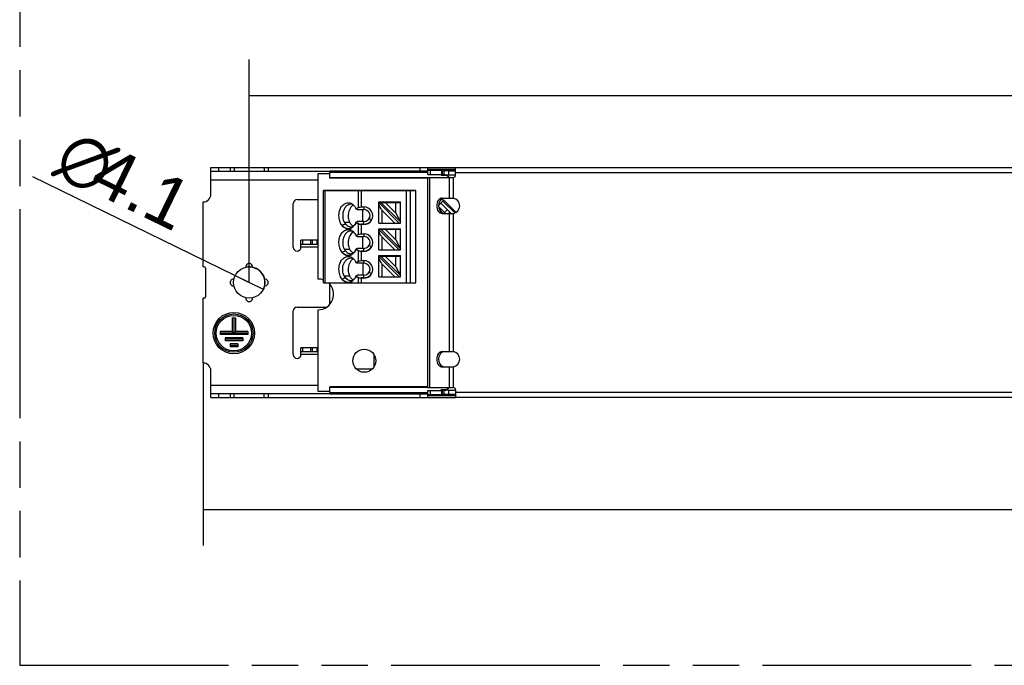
# Model space of a CAD drawing. Header units: millimetres. Extents: x 0 to 210, y 0 to 297.
# Tile 3 of 15: x 50 to 91, y 133 to 160. Entities that reach past the tile are written whole.
import ezdxf
from ezdxf.enums import TextEntityAlignment as Align

# ---------------------------------------------------------------- set-up
doc = ezdxf.new("R2010")
doc.units = ezdxf.units.MM
doc.header["$LTSCALE"] = 19.36
doc.linetypes.add('PHANTOM', pattern=[0.8, 0.45, -0.05, 0.1, -0.05, 0.1, -0.05])
doc.layers.get('0').update_dxf_attribs({"linetype": 'CONTINUOUS'})
doc.layers.add('DEFAULT_3', color=7, linetype='PHANTOM')
doc.layers.add('Z_DIM_2D', color=7, linetype='CONTINUOUS')
doc.styles.add('TEXTSTYLE_3', font='helveticaneueltw1g-ltcn.otf')
doc.styles.add('TEXTSTYLE_4', font='gdt', dxfattribs={"width": 0.7})
doc.dimstyles.new('DIMSTYLE_1', dxfattribs={"dimtxt": 2.1, "dimasz": 3.5, "dimexe": 1.5, "dimexo": 0, "dimgap": 0.525, "dimtad": 1, "dimdec": 3, "dimlfac": 3.125, "dimdsep": 46, "dimtxsty": 'TEXTSTYLE_3', "dimblk": '_FILLED', "dimblk1": '_FILLED', "dimblk2": '_FILLED', "dimcen": 0.09, "dimclrt": 5, "dimadec": 3, "dimazin": 2, "dimtp": 0.5, "dimtm": 0.5, "dimtfac": 1, "dimtdec": 3, "dimtofl": 0, "dimtmove": 0, "dimatfit": 3, "dimldrblk": '_FILLED', "dimfxl": 0, "dimtolj": 1, "dimarcsym": 0})
doc.dimstyles.new('DIMSTYLE_3', dxfattribs={"dimtxt": 2.1, "dimasz": 3.5, "dimexe": 1.5, "dimexo": 0, "dimtad": 1, "dimdec": 3, "dimlfac": 3.125, "dimdsep": 46, "dimtxsty": 'TEXTSTYLE_3', "dimblk": '_FILLED', "dimblk1": '_FILLED', "dimblk2": '_FILLED', "dimcen": 0.09, "dimclrt": 5, "dimadec": 3, "dimazin": 2, "dimtp": 0.1, "dimtm": 0.1, "dimtfac": 1, "dimtdec": 3, "dimtmove": 0, "dimatfit": 2, "dimldrblk": '_FILLED', "dimfxl": 0, "dimtolj": 1, "dimarcsym": 0})

# ---------------------------------------------------------------- blocks, each defined once
blk = doc.blocks.new('*D2')
at = {"layer": 'Z_DIM_2D', "color": 2, "linetype": 'Continuous', "transparency": 16777216}
for p, q in [((57.782, 145.291), (57.782, 137.678)), ((131.382, 145.291), (131.382, 137.678)), ((57.782, 139.178), (94.582, 139.178)), ((131.382, 139.178), (94.582, 139.178))]:
    blk.add_line(p, q, dxfattribs=at)
at = {"layer": 'Z_DIM_2D', "color": 5, "linetype": 'Continuous', "transparency": 16777216, "style": 'TEXTSTYLE_3'}
blk.add_text('230', height=2.1, dxfattribs=at).set_placement((94.582, 139.703), align=Align.CENTER)
blk = doc.blocks.new('_FILLED')
at = {"color": 0, "linetype": 'ByBlock'}
blk.add_solid([(0, 0), (-1, 0.125), (-1, -0.125)], dxfattribs=at)
blk = doc.blocks.new('_NONE')
blk = doc.blocks.new('*D5')
at = {"layer": 'Z_DIM_2D', "color": 2, "linetype": 'Continuous', "transparency": 16777216}
for p, q in [((59.702, 148.651), (50.67, 153.053)), ((59.112, 148.938), (59.702, 148.651)), ((60.291, 148.363), (59.702, 148.651))]:
    blk.add_line(p, q, dxfattribs=at)
at = {"layer": 'Z_DIM_2D', "color": 5, "linetype": 'Continuous', "transparency": 16777216}
for s, style, p in [('n', 'TEXTSTYLE_4', (53.417, 152.298)), ('4.1', 'TEXTSTYLE_3', (56.586, 150.753))]:
    blk.add_text(s, height=2.1, rotation=-25.9873, dxfattribs=dict(at, style=style)).set_placement(p, align=Align.RIGHT)
blk = doc.blocks.new('*D8')
at = {"layer": 'Z_DIM_2D', "color": 2, "linetype": 'Continuous', "transparency": 16777216}
for p, q in [((59.702, 148.651), (59.702, 157.953)), ((129.462, 148.651), (129.462, 157.953)), ((59.702, 156.453), (94.582, 156.453)), ((129.462, 156.453), (94.582, 156.453))]:
    blk.add_line(p, q, dxfattribs=at)
at = {"layer": 'Z_DIM_2D', "color": 5, "linetype": 'Continuous', "transparency": 16777216, "style": 'TEXTSTYLE_3'}
blk.add_text('218', height=2.1, dxfattribs=at).set_placement((94.92, 156.978), align=Align.CENTER)

msp = doc.modelspace()

# ---------------------------------------------------------------- linework, layer by layer
at = {"color": 7, "linetype": 'Continuous'}
for p, q in [((58.10158, 152.33056), (58.10158, 153.45056)), ((58.10158, 153.45056), (68.30958, 153.45056)), ((58.10158, 153.29056), (63.06158, 153.29056)), ((62.58158, 148.79456), (62.58158, 153.19456)), ((62.58158, 153.19456), (63.06158, 153.19456)), ((67.15758, 153.16256), (67.15758, 153.45056)), ((67.73085, 153.32256), (67.15758, 153.32256)), ((67.73085, 153.16256), (67.73085, 153.32256)), ((67.74507, 153.32256), (68.30958, 153.32256)), ((67.74507, 153.32146), (67.74507, 153.16207)), ((67.83413, 153.3137), (67.74507, 153.32146)), ((68.0077, 153.30294), (68.0077, 153.14355)), ((68.0077, 153.30294), (68.30958, 153.30294)), ((67.15758, 153.16256), (67.74507, 153.16256)), ((67.74507, 153.16207), (67.83413, 153.15431)), ((68.0077, 153.14355), (68.30958, 153.14355)), ((66.64558, 152.47456), (62.80543, 152.47456)), ((62.80558, 148.63456), (62.80558, 152.49056)), ((66.64558, 152.49056), (62.80558, 152.49056)), ((66.64558, 148.63456), (66.64558, 152.49056)), ((57.78158, 149.30656), (57.78158, 152.01056)), ((61.70158, 152.10656), (62.58158, 152.10656)), ((65.10958, 151.99731), (65.10958, 152.01056)), ((65.10958, 152.01056), (66.00558, 152.01056)), ((65.10958, 151.13056), (65.10958, 151.99456)), ((65.10958, 151.99456), (66.00558, 151.99456)), ((65.96032, 151.13056), (65.10958, 151.98131)), ((65.20283, 151.99456), (65.18683, 152.01056)), ((66.00558, 151.17582), (65.18683, 151.99456)), ((65.38385, 151.99456), (65.36785, 152.01056)), ((65.81358, 151.54883), (65.36785, 151.99456)), ((65.81358, 151.54883), (65.81358, 152.01056)), ((66.00558, 151.13056), (66.00558, 152.01056)), ((67.61409, 151.87612), (67.78413, 152.04617)), ((68.11871, 151.53056), (67.69362, 151.95566)), ((68.32928, 151.57621), (67.86498, 152.04051)), ((61.54158, 150.12256), (61.54158, 151.94656)), ((64.15476, 151.72515), (64.26271, 151.77913)), ((64.20004, 151.69056), (64.48558, 151.69056)), ((64.37585, 151.80256), (64.48557, 151.80256)), ((64.4444, 151.19456), (64.4444, 151.69056)), ((65.23758, 151.67229), (65.7793, 151.13056)), ((65.81358, 151.54883), (66.00558, 151.17582)), ((67.61517, 151.80783), (67.89244, 151.53056)), ((63.66964, 151.16549), (63.88792, 151.16549)), ((64.26271, 151.10599), (64.15476, 151.15997)), ((64.15476, 151.14397), (64.16113, 151.14879)), ((64.26271, 151.08999), (64.15476, 151.14397)), ((64.16113, 151.14879), (64.26271, 151.09799)), ((64.16993, 151.17148), (64.17749, 151.17724)), ((64.48558, 151.19456), (64.20004, 151.19456)), ((64.80073, 151.26056), (64.71064, 151.31256)), ((65.10958, 151.13056), (66.00558, 151.13056)), ((63.71333, 151.08077), (63.58039, 151.03614)), ((64.48558, 151.08256), (64.37585, 151.08256)), ((64.48558, 151.07456), (64.37585, 151.07456)), ((64.48558, 151.06656), (64.37585, 151.06656)), ((65.10958, 150.87731), (65.10958, 150.89056)), ((65.10958, 150.89056), (66.00558, 150.89056)), ((65.10958, 150.01056), (65.10958, 150.87456)), ((65.10958, 150.87456), (66.00558, 150.87456)), ((65.96032, 150.01056), (65.10958, 150.86131)), ((65.20283, 150.87456), (65.18683, 150.89056)), ((66.00558, 150.05582), (65.18683, 150.87456)), ((65.38385, 150.87456), (65.36785, 150.89056)), ((65.81358, 150.42883), (65.36785, 150.87456)), ((65.81358, 150.42883), (65.81358, 150.89056)), ((66.00558, 150.01056), (66.00558, 150.89056)), ((61.86158, 150.12256), (61.86158, 150.41056)), ((62.58158, 150.41056), (61.86158, 150.41056)), ((62.53358, 150.25056), (62.53358, 150.41056)), ((64.15476, 150.60515), (64.26271, 150.65913)), ((64.20004, 150.57056), (64.48558, 150.57056)), ((64.37585, 150.68256), (64.48557, 150.68256)), ((64.4444, 150.07456), (64.4444, 150.57056)), ((65.23758, 150.55229), (65.7793, 150.01056)), ((65.81358, 150.42883), (66.00558, 150.05582)), ((61.86158, 150.25056), (62.58158, 150.25056)), ((63.71333, 149.96077), (63.58039, 149.91614)), ((63.66964, 150.04549), (63.88792, 150.04549)), ((64.26271, 149.98599), (64.15476, 150.03997)), ((64.15476, 150.02397), (64.16113, 150.02879)), ((64.26271, 149.96999), (64.15476, 150.02397)), ((64.16113, 150.02879), (64.26271, 149.97799)), ((64.16993, 150.05148), (64.17749, 150.05724)), ((64.48558, 150.07456), (64.20004, 150.07456)), ((64.48558, 149.96256), (64.37585, 149.96256)), ((64.48558, 149.95456), (64.37585, 149.95456)), ((64.48557, 149.94656), (64.37585, 149.94656)), ((64.80073, 150.14056), (64.71064, 150.19256)), ((65.10958, 150.01056), (66.00558, 150.01056)), ((64.15476, 149.48515), (64.26271, 149.53913)), ((64.37585, 149.56256), (64.48558, 149.56256)), ((65.10958, 149.75731), (65.10958, 149.77056)), ((65.10958, 149.77056), (66.00558, 149.77056)), ((65.10958, 148.89056), (65.10958, 149.75456)), ((65.10958, 149.75456), (66.00558, 149.75456)), ((65.96032, 148.89056), (65.10958, 149.74131)), ((65.20283, 149.75456), (65.18683, 149.77056)), ((66.00558, 148.93582), (65.18683, 149.75456)), ((65.38385, 149.75456), (65.36785, 149.77056)), ((65.81358, 149.30883), (65.36785, 149.75456)), ((65.81358, 149.30883), (65.81358, 149.77056)), ((66.00558, 148.89056), (66.00558, 149.77056)), ((57.81358, 149.30656), (57.78158, 149.30656)), ((57.87758, 149.24256), (57.87758, 148.05856)), ((64.48558, 149.45056), (64.20004, 149.45056)), ((64.4444, 149.45056), (64.4444, 148.95456)), ((65.23758, 149.43229), (65.7793, 148.89056)), ((65.81358, 149.30883), (66.00558, 148.93582)), ((63.71333, 148.84077), (63.58039, 148.79614)), ((63.66964, 148.92549), (63.88792, 148.92549)), ((64.26271, 148.86599), (64.15476, 148.91997)), ((64.15476, 148.90397), (64.16113, 148.90879)), ((64.26271, 148.84999), (64.15476, 148.90397)), ((64.16113, 148.90879), (64.26271, 148.85799)), ((64.16993, 148.93148), (64.17749, 148.93724)), ((64.48558, 148.95456), (64.20004, 148.95456)), ((64.48558, 148.84256), (64.37585, 148.84256)), ((64.48558, 148.83456), (64.37585, 148.83456)), ((64.48558, 148.82656), (64.37585, 148.82656)), ((64.80073, 149.02056), (64.71064, 149.07256)), ((65.10958, 148.89056), (66.00558, 148.89056)), ((62.80558, 148.63456), (66.64558, 148.63456)), ((57.78158, 145.29056), (57.78158, 147.99456)), ((57.81358, 147.99456), (57.78158, 147.99456)), ((61.54158, 145.64256), (61.54158, 147.46656)), ((61.70158, 147.62656), (62.94246, 147.62656)), ((62.58158, 144.10656), (62.58158, 147.51456)), ((58.99758, 147.17856), (58.99758, 146.60256)), ((58.99758, 147.17856), (59.12558, 147.17856)), ((59.06158, 147.17856), (59.06158, 146.53856)), ((59.12558, 147.17856), (59.12558, 146.60256)), ((58.48558, 146.60256), (58.48558, 146.47456)), ((58.99758, 146.60256), (58.48558, 146.60256)), ((59.63758, 146.53856), (58.48558, 146.53856)), ((59.63758, 146.47456), (58.48558, 146.47456)), ((58.69358, 146.34656), (58.69358, 146.21856)), ((59.42958, 146.34656), (58.69358, 146.34656)), ((59.42958, 146.28256), (58.69358, 146.28256)), ((59.42958, 146.21856), (58.69358, 146.21856)), ((58.99758, 146.60256), (59.06158, 146.53856)), ((59.06158, 146.53856), (59.12558, 146.60256)), ((59.63758, 146.60256), (59.12558, 146.60256)), ((59.42958, 146.34656), (59.42958, 146.21856)), ((59.63758, 146.60256), (59.63758, 146.47456)), ((58.90158, 146.09056), (58.90158, 145.96256)), ((59.22158, 146.09056), (58.90158, 146.09056)), ((59.22158, 146.02656), (58.90158, 146.02656)), ((59.22158, 145.96256), (58.90158, 145.96256)), ((59.22158, 146.09056), (59.22158, 145.96256)), ((61.86158, 145.64256), (61.86158, 145.93056)), ((62.58158, 145.93056), (61.86158, 145.93056)), ((62.53358, 145.77056), (62.53358, 145.93056)), ((61.86158, 145.77056), (62.58158, 145.77056)), ((64.91758, 145.14709), (64.91758, 145.62603)), ((58.10158, 143.85056), (58.10158, 144.97056)), ((68.0077, 144.15757), (68.0077, 143.99818)), ((68.0077, 144.15757), (68.30958, 144.15757)), ((63.06158, 144.01056), (58.10158, 144.01056)), ((58.10158, 143.85056), (68.30958, 143.85056)), ((63.06158, 144.10656), (62.58158, 144.10656)), ((67.15758, 143.85056), (67.15758, 144.13856)), ((67.15758, 144.13856), (67.74507, 144.13856)), ((67.15758, 143.97856), (67.73085, 143.97856)), ((67.73085, 143.97856), (67.73085, 144.13856)), ((67.83413, 144.14681), (67.74507, 144.13905)), ((67.74507, 144.13905), (67.74507, 143.97966)), ((67.74507, 143.97966), (67.83413, 143.98742)), ((68.30958, 143.97856), (67.74507, 143.97856)), ((68.0077, 143.99818), (68.30958, 143.99818))]:
    msp.add_line(p, q, dxfattribs=at)
at = {"color": 9, "linetype": 'Continuous'}
for p, q in [((58.42158, 153.45056), (58.42158, 153.29056)), ((58.91774, 153.29056), (58.91774, 153.45056)), ((59.07451, 153.45056), (59.07451, 153.29056)), ((60.32865, 153.45056), (60.32865, 153.29056)), ((60.48541, 153.45056), (60.48541, 153.29056)), ((63.0733, 153.25543), (63.06963, 153.25543)), ((63.70158, 153.29056), (63.70158, 153.25856)), ((66.83758, 153.29056), (66.83758, 153.45056)), ((66.92915, 153.25856), (66.92915, 153.29056)), ((68.30958, 153.36621), (67.15758, 153.36621)), ((67.15758, 153.36005), (68.30958, 153.36005)), ((67.2513, 153.32256), (67.2513, 153.16256)), ((68.30958, 153.32146), (67.74507, 153.32146)), ((67.83413, 153.15431), (67.83413, 153.3137)), ((120.85358, 153.22656), (68.30958, 153.22656)), ((58.10158, 152.93856), (62.58158, 152.93856)), ((63.06158, 153.03386), (67.15758, 153.03386)), ((67.22319, 153.03456), (67.22319, 144.26656)), ((67.7036, 153.13646), (67.7036, 153.16256)), ((67.71811, 153.16256), (67.71811, 153.13056)), ((67.9252, 153.13056), (67.9252, 153.14775)), ((67.95168, 153.14301), (67.95168, 153.11194)), ((68.05197, 152.17056), (68.05197, 153.03456)), ((68.21036, 153.03456), (68.21036, 152.16741)), ((62.85244, 152.49056), (62.85244, 148.63456)), ((64.26271, 151.77913), (64.26271, 152.49056)), ((64.37585, 152.49056), (64.37585, 151.80256)), ((66.26566, 148.63456), (66.26566, 152.49056)), ((66.41601, 152.49056), (66.41601, 148.63456)), ((68.27874, 151.55155), (67.78413, 152.04617)), ((64.48557, 151.80256), (64.48558, 151.69056)), ((65.23758, 151.67229), (65.23758, 151.13056)), ((67.96398, 151.6853), (67.85084, 151.57216)), ((68.0683, 151.58098), (68.01788, 151.53056)), ((64.48558, 151.08256), (64.48558, 151.19456)), ((68.05197, 145.77056), (68.05197, 151.53056)), ((68.21036, 151.53371), (68.21036, 145.76741)), ((64.26271, 151.09799), (64.26271, 151.10599)), ((64.26271, 150.65913), (64.26271, 151.08999)), ((64.37585, 151.08256), (64.37585, 151.07456)), ((64.37585, 151.06656), (64.37585, 150.68256)), ((64.48558, 151.07456), (64.48558, 151.06656)), ((61.92558, 150.41056), (61.92558, 150.25056)), ((62.27644, 150.25056), (62.27644, 150.41056)), ((62.33444, 150.41056), (62.33444, 150.25056)), ((64.48557, 150.68256), (64.48558, 150.57056)), ((65.23758, 150.55229), (65.23758, 150.01056)), ((62.58158, 150.12256), (61.86158, 150.12256)), ((64.26271, 149.97799), (64.26271, 149.98599)), ((64.26271, 149.53913), (64.26271, 149.96999)), ((64.37585, 149.96256), (64.37585, 149.95456)), ((64.37585, 149.94656), (64.37585, 149.56256)), ((64.48558, 149.95456), (64.48557, 149.94656)), ((64.48558, 149.96256), (64.48558, 150.07456)), ((64.48558, 149.56256), (64.48558, 149.45056)), ((65.23758, 149.43229), (65.23758, 148.89056)), ((64.26271, 148.85799), (64.26271, 148.86599)), ((64.26271, 148.63456), (64.26271, 148.84999)), ((64.37585, 148.84256), (64.37585, 148.83456)), ((64.37585, 148.82656), (64.37585, 148.63456)), ((64.48558, 148.84256), (64.48558, 148.95456)), ((64.48558, 148.83456), (64.48558, 148.82656)), ((61.92558, 145.93056), (61.92558, 145.77056)), ((62.27644, 145.77056), (62.27644, 145.93056)), ((62.33444, 145.93056), (62.33444, 145.77056)), ((62.58158, 145.64256), (61.86158, 145.64256)), ((64.15542, 145.05461), (64.84764, 145.05461)), ((68.05197, 144.26656), (68.05197, 145.13056)), ((68.21036, 145.13371), (68.21036, 144.26656)), ((58.10158, 144.36256), (62.58158, 144.36256)), ((67.15758, 144.26726), (63.06158, 144.26726)), ((67.7036, 144.13856), (67.7036, 144.16467)), ((67.71811, 144.17056), (67.71811, 144.13856)), ((67.91851, 144.15298), (67.91851, 144.17056)), ((67.95168, 144.16916), (67.95168, 144.1997)), ((58.42158, 144.01056), (58.42158, 143.85056)), ((58.91774, 143.85056), (58.91774, 144.01056)), ((59.07451, 143.85056), (59.07451, 144.01056)), ((60.32865, 143.85056), (60.32865, 144.01056)), ((60.48541, 144.01056), (60.48541, 143.85056)), ((63.06963, 144.04569), (63.0733, 144.04569)), ((63.70158, 144.04256), (63.70158, 144.01056)), ((66.83758, 143.85056), (66.83758, 144.01056)), ((66.92915, 144.01056), (66.92915, 144.04256)), ((68.30958, 143.94107), (67.15758, 143.94107)), ((67.15758, 143.93491), (68.30958, 143.93491)), ((67.2513, 144.13856), (67.2513, 143.97856)), ((67.74507, 143.97966), (68.30958, 143.97966)), ((67.83413, 143.98742), (67.83413, 144.14681)), ((68.30958, 144.07456), (120.85358, 144.07456))]:
    msp.add_line(p, q, dxfattribs=at)
at = {"color": 6, "linetype": 'Continuous'}
for p, q in [((63.06158, 153.29056), (63.06158, 153.26496)), ((63.06158, 153.29056), (63.06963, 153.29056)), ((63.06158, 153.00256), (63.06158, 153.21177)), ((63.06963, 153.25543), (63.06963, 153.2843)), ((63.0733, 153.29056), (63.0733, 153.25856)), ((67.15758, 153.29056), (63.0733, 153.29056)), ((63.0733, 153.25856), (67.15758, 153.25856)), ((68.30958, 153.13056), (68.30958, 153.45056)), ((68.30958, 153.45056), (120.85358, 153.45056)), ((67.15758, 153.00256), (63.06158, 153.00256)), ((67.15758, 144.26656), (67.15758, 153.03456)), ((67.15758, 153.03456), (68.21358, 153.03456)), ((67.67054, 153.16256), (67.7036, 153.13646)), ((67.71811, 153.13056), (67.9252, 153.13056)), ((67.74877, 152.17056), (68.13011, 152.17056)), ((67.74877, 151.53056), (68.13011, 151.53056)), ((63.06158, 147.7323), (63.06158, 148.57669)), ((67.74877, 145.77056), (68.13011, 145.77056)), ((67.74877, 145.13056), (68.13011, 145.13056)), ((63.06158, 144.08935), (63.06158, 144.29856)), ((67.15758, 144.29856), (63.06158, 144.29856)), ((67.15758, 144.26656), (68.21358, 144.26656)), ((67.7036, 144.16467), (67.67054, 144.13856)), ((67.91851, 144.17056), (67.71811, 144.17056)), ((68.30958, 144.17056), (68.30958, 143.85056)), ((63.06158, 144.03616), (63.06158, 144.01135)), ((63.06963, 144.01056), (63.06158, 144.01056)), ((63.06963, 144.01682), (63.06963, 144.04569)), ((63.0733, 144.04256), (63.0733, 144.01056)), ((67.15758, 144.04256), (63.0733, 144.04256)), ((63.0733, 144.01056), (67.15758, 144.01056)), ((120.85358, 143.85056), (68.30958, 143.85056))]:
    msp.add_line(p, q, dxfattribs=at)
at = {"color": 7, "linetype": 'Continuous'}
for centre, radius in [((59.70158, 148.65056), 0.656), ((59.06158, 146.53856), 0.864), ((59.06158, 146.53856), 0.8), ((59.06158, 146.53856), 0.736), ((64.50158, 145.38656), 0.48)]:
    msp.add_circle(centre, radius, dxfattribs=at)
at = {"color": 6, "linetype": 'Continuous'}
for centre, radius, start, end in [((63.18086, 153.24064), 0.11929, 176.485084, 179.998015), ((63.1815, 153.21174), 0.11993, 172.989203, 179.985894), ((63.18198, 153.24056), 0.1204, 172.993347, 176.482005), ((63.18413, 153.24029), 0.12257, 169.541068, 172.989863), ((63.19707, 153.20808), 0.13595, 159.617022, 162.836744), ((67.71812, 153.1485), 0.01794, 263.07558, 269.988168), ((68.12372, 153.23525), 0.21166, 215.631337, 217.784373), ((68.63384, 153.68846), 0.87495, 224.599352, 226.764323), ((68.67179, 153.72852), 0.93013, 226.751619, 228.241863), ((68.21358, 153.13056), 0.096, 270, 360), ((68.16558, 151.85056), 0.32, 278.044924, 81.955076), ((68.16558, 145.45056), 0.32, 278.044924, 81.955076), ((67.72542, 144.13787), 0.03455, 124.160572, 129.159604), ((68.30932, 143.95584), 0.41674, 143.678353, 146.093281), ((68.47658, 143.83761), 0.63906, 137.861789, 139.569813), ((68.58495, 143.73623), 0.76939, 136.44136, 138.249813), ((68.21358, 144.17056), 0.096, 0, 90), ((63.18086, 144.08936), 0.11929, 180.001985, 183.514916), ((63.18198, 144.08943), 0.1204, 183.517995, 187.006653), ((63.18413, 144.0897), 0.12257, 187.010137, 190.458932), ((63.19707, 144.06417), 0.13595, 197.163256, 200.382978)]:
    msp.add_arc(centre, radius, start, end, dxfattribs=at)
at = {"color": 7, "linetype": 'Continuous'}
for centre, radius, start, end in [((67.7308, 153.22904), 0.09352, 81.219617, 89.967675), ((67.73084, 152.95436), 0.2082, 86.080078, 89.996956), ((68.22447, 158.28402), 5.14504, 267.231985, 267.585332), ((57.78158, 152.33056), 0.32, 270, 360), ((61.70158, 151.94656), 0.16, 90, 180), ((67.72921, 151.90475), 0.192, 44.999151, 101.331814), ((67.67099, 152.1593), 0.16, 315, 329.81118), ((63.80991, 151.65228), 0.33014, 58.289408, 63.057869), ((64.20196, 151.60243), 0.32015, 123.437783, 129.242683), ((64.19028, 151.61989), 0.29914, 119.268306, 123.413351), ((60.68021, 147.1309), 5.76018, 52.333671, 52.900412), ((64.48558, 151.43456), 0.368, 269.999389, 89.999724), ((64.48558, 151.43456), 0.256, 331.538867, 90), ((67.15739, 151.29149), 0.63892, 25.644833, 41.885807), ((63.62142, 151.39789), 0.58401, 330.700488, 335.958221), ((60.48795, 156.00743), 6.07811, 307.105312, 307.284804), ((60.77733, 155.62771), 5.60069, 307.379804, 307.670682), ((64.48558, 151.45056), 0.256, 270, 358.209215), ((64.48558, 151.45056), 0.368, 270, 328.915321), ((64.48558, 151.43456), 0.36, 270, 331.096665), ((63.80991, 150.53228), 0.33014, 58.289408, 63.057869), ((63.81062, 151.23149), 0.32862, 298.329032, 300.326437), ((63.80661, 151.23838), 0.33659, 300.324094, 301.692999), ((64.19095, 151.27855), 0.31503, 231.771629, 238.076903), ((64.20196, 150.48243), 0.32015, 123.437783, 129.242683), ((64.18249, 151.26545), 0.29943, 238.124276, 239.067436), ((64.19028, 150.49989), 0.29914, 119.268306, 123.413351), ((64.178, 151.25782), 0.29058, 239.054426, 242.699748), ((60.68021, 146.0109), 5.76018, 52.333671, 52.900412), ((64.48558, 150.31456), 0.368, 269.998498, 89.998877), ((64.48558, 150.31456), 0.256, 331.538867, 90), ((64.48558, 150.33056), 0.256, 270, 358.209215), ((61.70158, 150.12256), 0.16, 180, 360), ((64.19095, 150.15855), 0.31503, 231.771629, 238.076903), ((63.62142, 150.27789), 0.58401, 330.700488, 335.958221), ((60.48795, 154.88743), 6.07811, 307.105312, 307.284804), ((60.77733, 154.50771), 5.60069, 307.379804, 307.670682), ((64.48558, 150.33056), 0.368, 270, 328.915321), ((64.48558, 150.31456), 0.36, 270, 331.096665), ((63.80991, 149.41228), 0.33014, 58.289408, 63.057869), ((63.81062, 150.11149), 0.32862, 298.329032, 300.326437), ((63.80661, 150.11838), 0.33659, 300.324094, 301.692999), ((64.20196, 149.36243), 0.32015, 123.437783, 129.242683), ((64.18249, 150.14545), 0.29943, 238.124276, 239.067436), ((64.19028, 149.37989), 0.29914, 119.268306, 123.413351), ((64.178, 150.13782), 0.29058, 239.054426, 242.699748), ((64.48558, 149.19456), 0.368, 269.999631, 89.999894), ((57.81358, 149.24256), 0.064, 0, 90), ((59.70158, 149.30656), 0.1371, 354.001718, 185.998282), ((60.6802, 144.89089), 5.76019, 52.333657, 52.900397), ((64.48558, 149.19456), 0.256, 331.538867, 90.000024), ((64.48558, 149.21056), 0.256, 270, 358.209215), ((59.04558, 148.65056), 0.1371, 84.001718, 275.998282), ((60.35758, 148.65056), 0.1371, 264.001718, 95.998282), ((62.58158, 148.15456), 0.64, 69.499386, 90), ((63.81062, 148.99149), 0.32862, 298.329032, 300.326437), ((63.80661, 148.99838), 0.33659, 300.324094, 301.692999), ((64.19095, 149.03855), 0.31503, 231.771629, 238.076903), ((64.18249, 149.02545), 0.29943, 238.124276, 239.067436), ((64.178, 149.01782), 0.29058, 239.054426, 242.699748), ((63.62142, 149.15789), 0.58401, 330.700488, 335.958221), ((60.48795, 153.76743), 6.07811, 307.105312, 307.284804), ((60.77733, 153.38771), 5.60069, 307.379804, 307.670682), ((64.48558, 149.21056), 0.368, 270, 328.915321), ((64.48558, 149.19456), 0.36, 270, 331.096665), ((62.58158, 148.15456), 0.64, 270, 48.659519), ((57.81358, 148.05856), 0.064, 270, 360), ((59.70158, 147.99456), 0.1371, 174.001718, 5.998282), ((61.70158, 147.46656), 0.16, 90, 180), ((61.70158, 145.64256), 0.16, 180, 360), ((57.78158, 144.97056), 0.32, 0, 90), ((67.73084, 144.34676), 0.2082, 270.003045, 273.919921), ((67.7308, 144.07208), 0.09352, 270.032325, 278.780383)]:
    msp.add_arc(centre, radius, start, end, dxfattribs=at)
for centre, major_axis, ratio, start_param, end_param in [((65.23758, 151.79297), (-0.11113, 0.17101), 0.37136567, 0.51915727, 2.0899536), ((64.37585, 151.16256), (0.16, 0), 0.5, -2.35619449, -1.57079633), ((64.37585, 151.15456), (0.16, 0), 0.5, -2.35619449, -1.57079633), ((65.23758, 150.67297), (-0.11113, 0.17101), 0.37136567, 0.51915727, 2.0899536), ((64.37585, 150.04256), (0.16, 0), 0.5, -2.35619449, -1.57079633), ((64.37585, 150.03456), (0.16, 0), 0.5, -2.35619449, -1.57079633), ((65.23758, 149.55297), (-0.11113, 0.17101), 0.37136567, 0.51915727, 2.0899536), ((64.37585, 148.92256), (0.16, 0), 0.5, -2.35619449, -1.57079633), ((64.37585, 148.91456), (0.16, 0), 0.5, -2.35619449, -1.57079633)]:
    msp.add_ellipse(centre, major_axis=major_axis, ratio=ratio, start_param=start_param, end_param=end_param, dxfattribs=at)
at = {"color": 6, "linetype": 'Continuous'}
for points in [[(63.06247, 153.22638), (63.06338, 153.23376), (63.06498, 153.24109), (63.06717, 153.2482)], [(63.06963, 153.2843), (63.06701, 153.27724), (63.06496, 153.26994), (63.06359, 153.26254)], [(63.06963, 153.25543), (63.0704, 153.25685), (63.07169, 153.25856), (63.0733, 153.25856)], [(67.71328, 144.1699), (67.71069, 144.1692), (67.70823, 144.16797), (67.70601, 144.16646)], [(67.71811, 144.17056), (67.71649, 144.17056), (67.71485, 144.17033), (67.71328, 144.1699)], [(67.94618, 144.15986), (67.94815, 144.16287), (67.94997, 144.16599), (67.95168, 144.16916)], [(63.06158, 144.06048), (63.06158, 144.0482), (63.06355, 144.03579), (63.06717, 144.02405)], [(63.06963, 144.04569), (63.06701, 144.05275), (63.06496, 144.06005), (63.06359, 144.06745)], [(63.0733, 144.04256), (63.07169, 144.04256), (63.0704, 144.04428), (63.06963, 144.04569)]]:
    msp.add_open_spline(points, degree=3, dxfattribs=at)
for points, knots in [([(63.0733, 153.29056), (63.07295, 153.29056), (63.07058, 153.28927), (63.07019, 153.28638), (63.06963, 153.2843)], [0, 0, 0, 0, 0.14104705, 1, 1, 1, 1]), ([(67.7036, 153.13646), (67.70458, 153.13565), (67.70826, 153.13295), (67.71267, 153.13109), (67.71595, 153.13069)], [0, 0, 0, 0, 0.27773388, 1, 1, 1, 1]), ([(67.9252, 153.13056), (67.92744, 153.13056), (67.93855, 153.12839), (67.94658, 153.11913), (67.95168, 153.11194)], [0, 0, 0, 0, 0.20240027, 1, 1, 1, 1]), ([(67.96082, 153.13051), (67.95995, 153.13164), (67.95682, 153.13574), (67.95379, 153.13992), (67.95168, 153.14301)], [0, 0, 0, 0, 0.27538809, 1, 1, 1, 1]), ([(67.95644, 153.10557), (67.96017, 153.10074), (67.98086, 153.07575), (68.00378, 153.05266), (68.02308, 153.03475)], [0, 0, 0, 0, 0.18822156, 1, 1, 1, 1]), ([(67.9742, 153.11404), (67.97296, 153.1155), (67.96842, 153.12092), (67.96397, 153.12643), (67.96082, 153.13051)], [0, 0, 0, 0, 0.27017635, 1, 1, 1, 1]), ([(68.01085, 153.07412), (68.00734, 153.07768), (67.99477, 153.09066), (67.98265, 153.10407), (67.9742, 153.11404)], [0, 0, 0, 0, 0.27678019, 1, 1, 1, 1]), ([(67.74877, 152.17056), (67.71879, 152.17056), (67.65438, 152.15108), (67.58063, 152.07653), (67.53328, 151.97171), (67.51692, 151.85057), (67.53328, 151.72942), (67.58063, 151.62459), (67.65438, 151.55004), (67.71879, 151.53056), (67.74877, 151.53056)], [0, 0, 0, 0, 0.10474005, 0.22232914, 0.35601158, 0.49999374, 0.6439755, 0.77766177, 0.89525694, 1, 1, 1, 1]), ([(67.81171, 151.53295), (67.68869, 151.55432), (67.53737, 151.85052), (67.68861, 152.14674), (67.81164, 152.16816)], [0, 0, 0, 0, 0.49996944, 1, 1, 1, 1]), ([(68.13011, 152.17056), (68.13661, 152.17056), (68.16338, 152.17028), (68.19014, 152.16896), (68.21036, 152.16741)], [0, 0, 0, 0, 0.24257506, 1, 1, 1, 1]), ([(68.13011, 151.53056), (68.13661, 151.53056), (68.16338, 151.53083), (68.19014, 151.53216), (68.21036, 151.53371)], [0, 0, 0, 0, 0.24257442, 1, 1, 1, 1]), ([(67.74877, 145.77056), (67.71879, 145.77056), (67.65438, 145.75108), (67.58063, 145.67653), (67.53328, 145.57171), (67.51692, 145.45057), (67.53328, 145.32942), (67.58063, 145.22459), (67.65438, 145.15004), (67.71879, 145.13056), (67.74877, 145.13056)], [0, 0, 0, 0, 0.10474005, 0.22232914, 0.35601158, 0.49999374, 0.6439755, 0.77766177, 0.89525694, 1, 1, 1, 1]), ([(67.81171, 145.13295), (67.68869, 145.15432), (67.53737, 145.45052), (67.68861, 145.74674), (67.81164, 145.76816)], [0, 0, 0, 0, 0.49996944, 1, 1, 1, 1]), ([(68.13011, 145.77056), (68.13661, 145.77056), (68.16338, 145.77028), (68.19014, 145.76896), (68.21036, 145.76741)], [0, 0, 0, 0, 0.24257506, 1, 1, 1, 1]), ([(68.13011, 145.13056), (68.13661, 145.13056), (68.16338, 145.13083), (68.19014, 145.13216), (68.21036, 145.13371)], [0, 0, 0, 0, 0.24257442, 1, 1, 1, 1]), ([(67.95168, 144.1997), (67.94919, 144.19531), (67.94153, 144.183), (67.92846, 144.17056), (67.91851, 144.17056)], [0, 0, 0, 0, 0.33670531, 1, 1, 1, 1]), ([(67.99013, 144.25205), (67.98592, 144.2471), (67.97218, 144.23037), (67.95923, 144.21286), (67.95168, 144.1997)], [0, 0, 0, 0, 0.29995662, 1, 1, 1, 1]), ([(67.95168, 144.16916), (67.95249, 144.17063), (67.95618, 144.17716), (67.96022, 144.18349), (67.96345, 144.18831)], [0, 0, 0, 0, 0.2243226, 1, 1, 1, 1]), ([(67.97356, 144.20268), (67.97618, 144.20626), (67.98806, 144.22201), (68.00076, 144.23714), (68.01094, 144.24855)], [0, 0, 0, 0, 0.22479755, 1, 1, 1, 1]), ([(63.06963, 144.01682), (63.06984, 144.01604), (63.07052, 144.01395), (63.07135, 144.01144), (63.07264, 144.01074)], [0, 0, 0, 0, 0.35387588, 1, 1, 1, 1])]:
    msp.add_open_spline(points, degree=3, knots=knots, dxfattribs=at)
at = {"color": 7, "linetype": 'Continuous'}
for points, knots in [([(68.0077, 153.30294), (67.992, 153.30361), (67.93409, 153.30631), (67.87622, 153.31003), (67.83413, 153.3137)], [0, 0, 0, 0, 0.27120749, 1, 1, 1, 1]), ([(67.83413, 153.15431), (67.84498, 153.15337), (67.89223, 153.14954), (67.93955, 153.14675), (67.97601, 153.14499)], [0, 0, 0, 0, 0.22990101, 1, 1, 1, 1]), ([(63.68015, 151.93584), (63.72176, 151.96064), (63.81805, 151.9922), (63.91671, 151.96831), (63.95949, 151.94659)], [0, 0, 0, 0, 0.50238754, 1, 1, 1, 1]), ([(63.98344, 150.93598), (63.93975, 150.90901), (63.8367, 150.87489), (63.67513, 150.91995), (63.54731, 151.04484), (63.46497, 151.22236), (63.43532, 151.42867), (63.46197, 151.6358), (63.54116, 151.81555), (63.63067, 151.90634), (63.68015, 151.93584)], [0, 0, 0, 0, 0.10514653, 0.20962402, 0.3266586, 0.45991784, 0.60380096, 0.74799309, 0.88205596, 1, 1, 1, 1]), ([(63.94271, 151.91456), (63.90853, 151.91455), (63.83679, 151.89856), (63.74372, 151.83228), (63.67006, 151.73225), (63.60341, 151.56327), (63.59204, 151.32958), (63.65939, 151.15072), (63.71333, 151.08077)], [0, 0, 0, 0, 0.10069461, 0.20929314, 0.32981029, 0.46163782, 0.73980674, 1, 1, 1, 1]), ([(63.99943, 151.85038), (63.90962, 151.77711), (63.82846, 151.59248), (63.82599, 151.3485), (63.86078, 151.22218), (63.88792, 151.16549)], [0, 0, 0, 0, 0.47503013, 0.74240698, 1, 1, 1, 1]), ([(64.03097, 151.89805), (64.02384, 151.90076), (63.99534, 151.91024), (63.96511, 151.91456), (63.94271, 151.91456)], [0, 0, 0, 0, 0.25414428, 1, 1, 1, 1]), ([(63.98344, 151.93314), (64.00136, 151.92208), (64.07407, 151.86733), (64.12639, 151.78865), (64.15476, 151.72515)], [0, 0, 0, 0, 0.23239257, 1, 1, 1, 1]), ([(64.26271, 151.77913), (64.27031, 151.78293), (64.3063, 151.79744), (64.34564, 151.80256), (64.37585, 151.80256)], [0, 0, 0, 0, 0.21948719, 1, 1, 1, 1]), ([(63.66964, 151.16549), (63.6985, 151.1102), (63.75679, 151.03536), (63.8613, 150.97992), (63.91615, 150.97056), (63.94271, 150.97056)], [0, 0, 0, 0, 0.53383939, 0.7726315, 1, 1, 1, 1]), ([(63.71333, 151.08077), (63.70906, 151.08716), (63.69219, 151.11414), (63.67844, 151.14303), (63.66964, 151.16549)], [0, 0, 0, 0, 0.24166271, 1, 1, 1, 1]), ([(63.99601, 151.03108), (63.98525, 151.03954), (63.94209, 151.07806), (63.90831, 151.12643), (63.88792, 151.16549)], [0, 0, 0, 0, 0.23694144, 1, 1, 1, 1]), ([(64.15476, 151.14397), (64.14688, 151.12632), (64.11402, 151.06122), (64.06783, 151.00217), (64.02687, 150.96756)], [0, 0, 0, 0, 0.26501533, 1, 1, 1, 1]), ([(63.98344, 149.81598), (63.93975, 149.78901), (63.8367, 149.75489), (63.67513, 149.79995), (63.54731, 149.92484), (63.46497, 150.10236), (63.43532, 150.30867), (63.46197, 150.5158), (63.54116, 150.69555), (63.63067, 150.78634), (63.68015, 150.81584)], [0, 0, 0, 0, 0.10514653, 0.20962402, 0.3266586, 0.45991784, 0.60380096, 0.74799309, 0.88205596, 1, 1, 1, 1]), ([(63.58039, 151.03614), (63.60521, 151.00628), (63.66049, 150.95456), (63.76128, 150.90833), (63.86856, 150.90249), (63.93572, 150.9256), (63.96656, 150.94222)], [0, 0, 0, 0, 0.27022159, 0.51831407, 0.7561768, 1, 1, 1, 1]), ([(63.58039, 151.03614), (63.60482, 151.00459), (63.65963, 150.9496), (63.76111, 150.89884), (63.87024, 150.8899), (63.93891, 150.91231), (63.97036, 150.92882)], [0, 0, 0, 0, 0.27209422, 0.52079639, 0.75783075, 1, 1, 1, 1]), ([(63.94271, 150.79456), (63.90853, 150.79455), (63.83679, 150.77856), (63.74372, 150.71228), (63.67006, 150.61225), (63.60341, 150.44327), (63.59204, 150.20958), (63.65939, 150.03072), (63.71333, 149.96077)], [0, 0, 0, 0, 0.10069461, 0.20929314, 0.32981029, 0.46163782, 0.73980674, 1, 1, 1, 1]), ([(63.68015, 150.81584), (63.72176, 150.84064), (63.81805, 150.8722), (63.91671, 150.84831), (63.95949, 150.82659)], [0, 0, 0, 0, 0.50238754, 1, 1, 1, 1]), ([(63.99943, 150.73038), (63.90962, 150.65711), (63.82846, 150.47248), (63.82599, 150.2285), (63.86078, 150.10218), (63.88792, 150.04549)], [0, 0, 0, 0, 0.47503013, 0.74240698, 1, 1, 1, 1]), ([(64.03097, 150.77805), (64.02384, 150.78076), (63.99534, 150.79024), (63.96511, 150.79456), (63.94271, 150.79456)], [0, 0, 0, 0, 0.25414428, 1, 1, 1, 1]), ([(63.98344, 150.95198), (63.98837, 150.95502), (64.00818, 150.96796), (64.02668, 150.98288), (64.03981, 150.99499)], [0, 0, 0, 0, 0.24492165, 1, 1, 1, 1]), ([(63.98344, 150.81314), (64.00136, 150.80208), (64.07407, 150.74733), (64.12639, 150.66865), (64.15476, 150.60515)], [0, 0, 0, 0, 0.23239257, 1, 1, 1, 1]), ([(64.03981, 150.99499), (64.04854, 151.00305), (64.08345, 151.03826), (64.11227, 151.07928), (64.13072, 151.1121)], [0, 0, 0, 0, 0.2400027, 1, 1, 1, 1]), ([(64.37585, 151.06656), (64.36522, 151.06656), (64.32665, 151.06852), (64.28781, 151.07744), (64.26271, 151.08999)], [0, 0, 0, 0, 0.27473171, 1, 1, 1, 1]), ([(64.26271, 150.65913), (64.27031, 150.66293), (64.3063, 150.67744), (64.34564, 150.68256), (64.37585, 150.68256)], [0, 0, 0, 0, 0.21948719, 1, 1, 1, 1]), ([(63.58039, 149.91614), (63.60521, 149.88628), (63.66049, 149.83456), (63.76128, 149.78833), (63.86856, 149.78249), (63.93572, 149.8056), (63.96656, 149.82222)], [0, 0, 0, 0, 0.27022159, 0.51831407, 0.7561768, 1, 1, 1, 1]), ([(63.58039, 149.91614), (63.60482, 149.88459), (63.65963, 149.8296), (63.76111, 149.77884), (63.87024, 149.7699), (63.93891, 149.79231), (63.97036, 149.80882)], [0, 0, 0, 0, 0.27209422, 0.52079639, 0.75783075, 1, 1, 1, 1]), ([(63.66964, 150.04549), (63.6985, 149.9902), (63.75679, 149.91536), (63.8613, 149.85992), (63.91615, 149.85056), (63.94271, 149.85056)], [0, 0, 0, 0, 0.53383939, 0.7726315, 1, 1, 1, 1]), ([(63.71333, 149.96077), (63.70906, 149.96716), (63.69219, 149.99414), (63.67844, 150.02303), (63.66964, 150.04549)], [0, 0, 0, 0, 0.24166271, 1, 1, 1, 1]), ([(63.99601, 149.91108), (63.98525, 149.91954), (63.94209, 149.95806), (63.90831, 150.00643), (63.88792, 150.04549)], [0, 0, 0, 0, 0.23694144, 1, 1, 1, 1]), ([(64.15476, 150.02397), (64.14688, 150.00632), (64.11402, 149.94122), (64.06783, 149.88217), (64.02687, 149.84756)], [0, 0, 0, 0, 0.26501533, 1, 1, 1, 1]), ([(64.03981, 149.87499), (64.04854, 149.88305), (64.08345, 149.91826), (64.11227, 149.95928), (64.13072, 149.9921)], [0, 0, 0, 0, 0.2400027, 1, 1, 1, 1]), ([(64.37585, 149.94656), (64.36522, 149.94656), (64.32665, 149.94852), (64.28781, 149.95744), (64.26271, 149.96999)], [0, 0, 0, 0, 0.27473132, 1, 1, 1, 1]), ([(63.98344, 148.69598), (63.93975, 148.66901), (63.8367, 148.63489), (63.67513, 148.67995), (63.54731, 148.80484), (63.46497, 148.98236), (63.43532, 149.18867), (63.46197, 149.3958), (63.54116, 149.57555), (63.63067, 149.66634), (63.68015, 149.69584)], [0, 0, 0, 0, 0.10514653, 0.20962402, 0.32665861, 0.45991784, 0.60380097, 0.7479931, 0.88205596, 1, 1, 1, 1]), ([(63.71333, 148.84077), (63.65939, 148.91072), (63.59204, 149.08958), (63.60341, 149.32327), (63.67006, 149.49225), (63.74372, 149.59228), (63.83679, 149.65856), (63.90853, 149.67455), (63.94271, 149.67456)], [0, 0, 0, 0, 0.26019326, 0.53836218, 0.67018971, 0.79070686, 0.89930539, 1, 1, 1, 1]), ([(63.68015, 149.69584), (63.72176, 149.72064), (63.81805, 149.7522), (63.91671, 149.72831), (63.95949, 149.70659)], [0, 0, 0, 0, 0.50238753, 1, 1, 1, 1]), ([(63.99943, 149.61038), (63.90962, 149.53711), (63.82846, 149.35248), (63.82599, 149.1085), (63.86078, 148.98218), (63.88792, 148.92549)], [0, 0, 0, 0, 0.47503013, 0.74240698, 1, 1, 1, 1]), ([(63.94271, 149.67456), (63.96511, 149.67456), (63.99534, 149.67024), (64.02384, 149.66076), (64.03097, 149.65805)], [0, 0, 0, 0, 0.74585572, 1, 1, 1, 1]), ([(63.98344, 149.83198), (63.98837, 149.83502), (64.00818, 149.84796), (64.02668, 149.86288), (64.03981, 149.87499)], [0, 0, 0, 0, 0.24492165, 1, 1, 1, 1]), ([(63.98344, 149.69314), (64.00136, 149.68208), (64.07407, 149.62733), (64.12639, 149.54865), (64.15476, 149.48515)], [0, 0, 0, 0, 0.23239257, 1, 1, 1, 1]), ([(64.26271, 149.53913), (64.27031, 149.54293), (64.3063, 149.55744), (64.34564, 149.56256), (64.37585, 149.56256)], [0, 0, 0, 0, 0.21948719, 1, 1, 1, 1]), ([(63.58039, 148.79614), (63.60521, 148.76628), (63.66049, 148.71456), (63.76128, 148.66833), (63.86856, 148.66249), (63.93572, 148.6856), (63.96656, 148.70222)], [0, 0, 0, 0, 0.27022159, 0.51831407, 0.7561768, 1, 1, 1, 1]), ([(63.58039, 148.79614), (63.60482, 148.76459), (63.65963, 148.7096), (63.76111, 148.65884), (63.87024, 148.6499), (63.93891, 148.67231), (63.97036, 148.68882)], [0, 0, 0, 0, 0.27209422, 0.52079639, 0.75783075, 1, 1, 1, 1]), ([(63.66964, 148.92549), (63.6985, 148.8702), (63.75679, 148.79536), (63.8613, 148.73992), (63.91615, 148.73056), (63.94271, 148.73056)], [0, 0, 0, 0, 0.53383939, 0.7726315, 1, 1, 1, 1]), ([(63.71333, 148.84077), (63.70906, 148.84716), (63.69219, 148.87414), (63.67844, 148.90303), (63.66964, 148.92549)], [0, 0, 0, 0, 0.24166271, 1, 1, 1, 1]), ([(63.99601, 148.79108), (63.98525, 148.79954), (63.94209, 148.83806), (63.90831, 148.88643), (63.88792, 148.92549)], [0, 0, 0, 0, 0.23694144, 1, 1, 1, 1]), ([(63.98344, 148.71198), (63.98837, 148.71502), (64.00818, 148.72796), (64.02668, 148.74288), (64.03981, 148.75499)], [0, 0, 0, 0, 0.24492165, 1, 1, 1, 1]), ([(64.15476, 148.90397), (64.14688, 148.88632), (64.11402, 148.82122), (64.06783, 148.76217), (64.02687, 148.72756)], [0, 0, 0, 0, 0.26501533, 1, 1, 1, 1]), ([(64.03981, 148.75499), (64.04854, 148.76305), (64.08345, 148.79826), (64.11227, 148.83928), (64.13072, 148.8721)], [0, 0, 0, 0, 0.2400027, 1, 1, 1, 1]), ([(64.37585, 148.82656), (64.36522, 148.82656), (64.32665, 148.82852), (64.28781, 148.83744), (64.26271, 148.84999)], [0, 0, 0, 0, 0.2747317, 1, 1, 1, 1]), ([(68.0077, 144.15757), (67.992, 144.15691), (67.93409, 144.1542), (67.87622, 144.15048), (67.83413, 144.14681)], [0, 0, 0, 0, 0.27120749, 1, 1, 1, 1]), ([(67.83413, 143.98742), (67.84724, 143.98856), (67.90503, 143.99316), (67.96293, 143.99629), (68.0077, 143.99818)], [0, 0, 0, 0, 0.2270608, 1, 1, 1, 1])]:
    msp.add_open_spline(points, degree=3, knots=knots, dxfattribs=at)
for points in [[(63.94271, 150.97056), (63.96896, 150.97056), (63.99551, 150.97503), (64.02042, 150.98331)], [(64.02687, 150.96756), (64.0132, 150.95601), (63.99867, 150.94538), (63.98344, 150.93598)], [(63.94271, 149.85056), (63.96896, 149.85056), (63.99551, 149.85503), (64.02042, 149.86331)], [(64.02687, 149.84756), (64.0132, 149.83601), (63.99867, 149.82538), (63.98344, 149.81598)], [(63.94271, 148.73056), (63.96896, 148.73056), (63.99551, 148.73503), (64.02042, 148.74331)], [(64.02687, 148.72756), (64.0132, 148.71601), (63.99867, 148.70538), (63.98344, 148.69598)]]:
    msp.add_open_spline(points, degree=3, dxfattribs=at)
at = {"layer": 'DEFAULT_3', "color": 91, "linetype": 'PHANTOM', "true_color": 0x80ff80}
for p, q in [((50.12864, 182.68), (50.12864, 132.68)), ((50.12864, 132.68), (150.12864, 132.68))]:
    msp.add_line(p, q, dxfattribs=at)
at = {"layer": 'Z_DIM_2D', "color": 2, "linetype": 'Continuous'}
msp.add_arc((59.70158, 148.65056), 0.656, 334.012664, 101.996563, dxfattribs=at)

# ---------------------------------------------------------------- dimensions: what is measured, and where the dimension line sits
for base, p1, p2, picture, middle in [((129.46158, 156.45273), (59.70158, 148.65056), (129.46158, 148.65056), '*D8', (94.9237, 156.45273)), ((131.38158, 139.17787), (57.78158, 145.29056), (131.38158, 145.29056), '*D2', (94.5855, 139.17787))]:
    dim = msp.add_linear_dim(base=base, p1=p1, p2=p2, dimstyle='DIMSTYLE_1', override={"dimblk1": 'NONE', "dimblk2": 'NONE', "dimsah": 1}, dxfattribs=at)
    dim.commit()
    dim.dimension.update_dxf_attribs({"geometry": picture, "text_midpoint": middle, "dimtype": 160})
dim = msp.add_diameter_dim_2p(p1=(59.11191, 148.938), p2=(60.29125, 148.36312), text='%%c<>', dimstyle='DIMSTYLE_3', override={"dimpost": '<>', "dimblk1": 'NONE', "dimblk2": 'NONE', "dimsah": 1}, dxfattribs=at)
dim.commit()
dim.dimension.update_dxf_attribs({"geometry": '*D5', "text_midpoint": (54.20299, 153.08305), "dimtype": 163})

doc.saveas('drawing.dxf')
